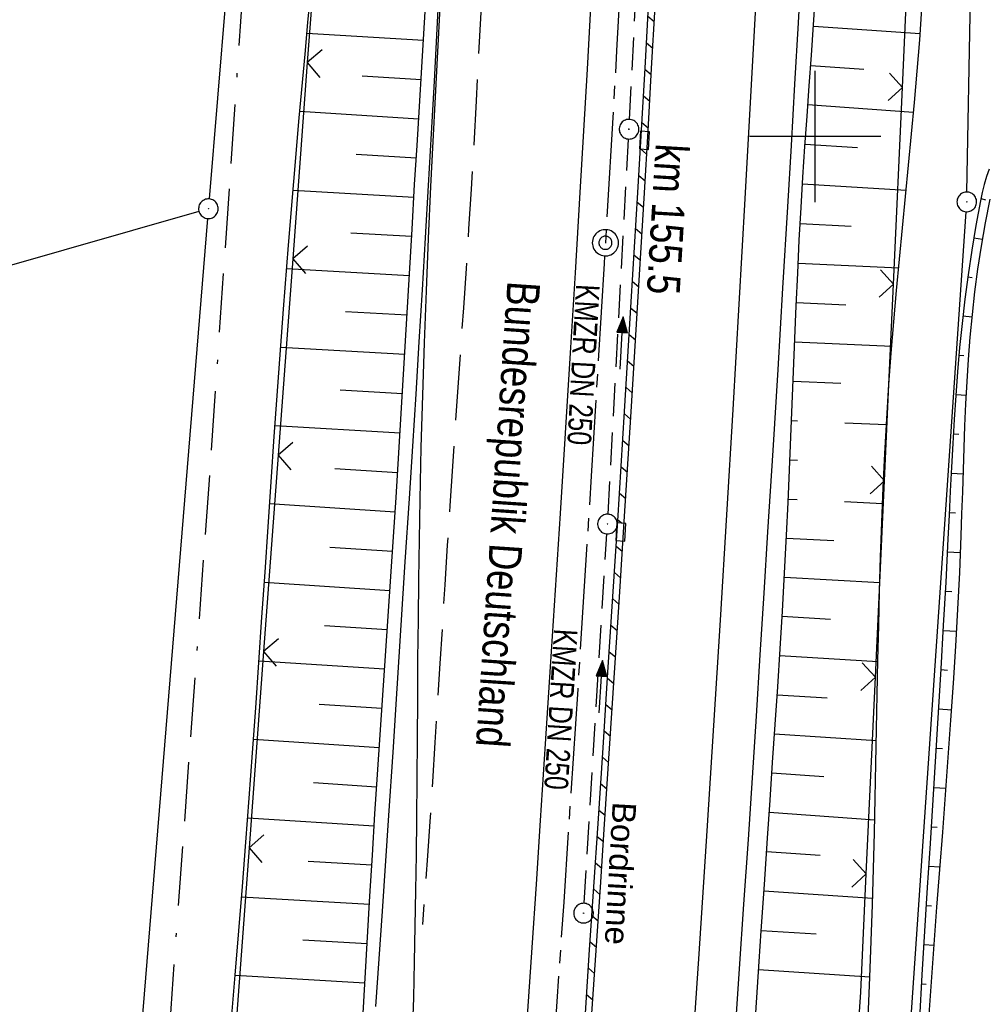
# Model space of a CAD drawing. Extents: x 510526 to 513920, y 467229 to 478797.
# Tile 19 of 256: x 511139 to 511213, y 469934 to 470009. Entities that reach past the tile are written whole.
import ezdxf

# ---------------------------------------------------------------- set-up
doc = ezdxf.new("R2010")
doc.units = 0
doc.header["$LTSCALE"] = 10
doc.header["$MEASUREMENT"] = 0
for name, pattern in [('ACAD_ISO16W100', [73, 15, -6.5, 15, -6.5, 15, -7, 1, -7]), ('ACHSE', [5.5, 4, -0.5, 0.5, -0.5]), ('LT00', [0]), ('LT05', [0.7, 0.5, -0.2]), ('STRICHLINIE2', [0.375, 0.25, -0.125])]:
    doc.linetypes.add(name, pattern=pattern)
doc.layers.get('0').update_dxf_attribs({"linetype": 'LT00'})
for name, color, linetype in [('-AX-020', 250, 'ACHSE'), ('-Halt-Pfeil', 4, 'LT00'), ('-Haltung', 182, 'STRICHLINIE2'), ('-Haltungsbeschriftung', 182, 'LT00'), ('-ST-20-1', 250, 'LT00'), ('-ST-20-5', 250, 'LT00'), ('BAB-KABEL', 220, 'ACAD_ISO16W100'), ('BRD', 255, 'Continuous'), ('DFK_AB_L', 21, 'LT00'), ('DFK_AB_P', 7, 'LT00'), ('DFK_KATASTER', 250, 'LT00'), ('RINNE_TEXT', 11, 'Continuous'), ('V97_AFBR_BAB', 250, 'LT00'), ('V97_BOESCH', 250, 'LT00'), ('V97_BORDRINNE', 182, 'LT00'), ('V97_BOSCHUNG', 250, 'LT00'), ('V97_KA_PRUF', 182, 'LT00'), ('V97_LD_MARK', 250, 'LT00'), ('V97_LG_MARK', 250, 'LT05'), ('V97_RASTER', 250, 'LT00'), ('V97_RINNE', 182, 'LT00'), ('V97_SINKK', 182, 'LT00'), ('V97_ZAUN', 40, 'LT00')]:
    doc.layers.add(name, color=color, linetype=linetype)
doc.styles.add('Arial', font='ARIAL.TTF')
doc.styles.add('Arial Fett', font='txt', dxfattribs={"width": 0.8})
doc.styles.add('Beschrift', font='ARIAL.TTF')
doc.styles.add('Haltungsbeschriftung', font='ARIAL.TTF', dxfattribs={"width": 0.75})

# ---------------------------------------------------------------- blocks, each defined once
blk = doc.blocks.new('SYMB0003')
at = {"color": 0, "linetype": 'ByBlock'}
for p, q in [((-0.015712, 0), (0.010166, 0.012015)), ((0, -0.021257), (-0.015712, 0)), ((0.010166, 0.012015), (0, -0.021257))]:
    blk.add_line(p, q, dxfattribs=at)
for points in [[(-0.031395, 0.499013), (-0.093691, 0.491144), (-0.154509, 0.475528), (-0.21289, 0.452414), (-0.267913, 0.422164), (-0.318712, 0.385257), (-0.364484, 0.342274), (-0.404509, 0.293893), (-0.438154, 0.240877), (-0.464888, 0.184062), (-0.484292, 0.124345), (-0.496058, 0.062667), (-0.5, 0)], [(-0.5, 0), (-0.496058, -0.062667), (-0.484292, -0.124345), (-0.464888, -0.184062), (-0.438154, -0.240877), (-0.404509, -0.293893), (-0.364485, -0.342274), (-0.318712, -0.385257), (-0.267914, -0.422164), (-0.21289, -0.452414), (-0.154509, -0.475529), (-0.093691, -0.491144), (-0.031395, -0.499014), (0.031395, -0.499014)], [(0.5, 0), (0.496057, 0.062667), (0.484292, 0.124345), (0.464888, 0.184062), (0.438153, 0.240877), (0.404509, 0.293893), (0.364484, 0.342274), (0.318712, 0.385257), (0.267913, 0.422164), (0.21289, 0.452414), (0.154509, 0.475528), (0.093691, 0.491144), (0.031395, 0.499013), (-0.031395, 0.499013)], [(0.031395, -0.499014), (0.093691, -0.491144), (0.154509, -0.475529), (0.21289, -0.452414), (0.267914, -0.422164), (0.318712, -0.385257), (0.364485, -0.342274), (0.404509, -0.293893), (0.438154, -0.240877), (0.464889, -0.184062), (0.484292, -0.124345), (0.496058, -0.062667), (0.5, 0)]]:
    blk.add_lwpolyline(points, dxfattribs=at)
blk = doc.blocks.new('SYMB0002')
at = {"color": 0, "linetype": 'ByBlock'}
for points in [[(-0.031395, 0.499013), (-0.093691, 0.491144), (-0.154509, 0.475528), (-0.21289, 0.452414), (-0.267913, 0.422164), (-0.318712, 0.385257), (-0.364484, 0.342274), (-0.404509, 0.293893), (-0.438154, 0.240877), (-0.464888, 0.184062), (-0.484292, 0.124345), (-0.496058, 0.062667), (-0.5, 0)], [(0.5, 0), (0.496057, 0.062667), (0.484292, 0.124345), (0.464888, 0.184062), (0.438153, 0.240877), (0.404509, 0.293893), (0.364484, 0.342274), (0.318712, 0.385257), (0.267913, 0.422164), (0.21289, 0.452414), (0.154509, 0.475528), (0.093691, 0.491144), (0.031395, 0.499013), (-0.031395, 0.499013)], [(-0.5, 0), (-0.496058, -0.062667), (-0.484292, -0.124345), (-0.464888, -0.184062), (-0.438154, -0.240877), (-0.404509, -0.293893), (-0.364485, -0.342274), (-0.318712, -0.385257), (-0.267914, -0.422164), (-0.21289, -0.452414), (-0.154509, -0.475529), (-0.093691, -0.491144), (-0.031395, -0.499014), (0.031395, -0.499014)], [(0.031395, -0.499014), (0.093691, -0.491144), (0.154509, -0.475529), (0.21289, -0.452414), (0.267914, -0.422164), (0.318712, -0.385257), (0.364485, -0.342274), (0.404509, -0.293893), (0.438154, -0.240877), (0.464889, -0.184062), (0.484292, -0.124345), (0.496058, -0.062667), (0.5, 0)]]:
    blk.add_lwpolyline(points, dxfattribs=at)
blk = doc.blocks.new('SYMB0652')
at = {"color": 0, "linetype": 'ByBlock'}
blk.add_lwpolyline([(-0.15, -0.075), (0.15, -0.075), (0.15, 0.075), (-0.15, 0.075), (-0.15, -0.075)], dxfattribs=at)
blk = doc.blocks.new('SYMB0024')
at = {"color": 0, "linetype": 'ByBlock'}
for p, q in [((-0.5, 0.5), (0, 0)), ((0, 0), (0.5, 0.5))]:
    blk.add_line(p, q, dxfattribs=at)
blk = doc.blocks.new('SYMB0070')
at = {"color": 0, "linetype": 'ByBlock'}
for p, q in [((-0.5, 0), (0.2, 0)), ((0.5, 0), (0.2, 0.1)), ((0.2, 0.1), (0.2, 0)), ((0.468, 0), (0.21, 0.086)), ((0.21, 0.086), (0.21, -0.086)), ((0.21, -0.086), (0.468, 0)), ((0.22, -0.072), (0.437, 0)), ((0.23, -0.058), (0.405, 0)), ((0.24, -0.045), (0.374, 0)), ((0.342, 0), (0.25, 0.031)), ((0.25, 0.031), (0.25, -0.031)), ((0.25, -0.031), (0.342, 0)), ((0.26, -0.017), (0.31, 0)), ((0.27, -0.003), (0.279, 0))]:
    blk.add_line(p, q, dxfattribs=at)
for points in [[(0.2, 0), (0.2, -0.1), (0.5, 0)], [(0.437, 0), (0.22, 0.072), (0.22, -0.072)], [(0.405, 0), (0.23, 0.058), (0.23, -0.058)], [(0.374, 0), (0.24, 0.045), (0.24, -0.045)], [(0.31, 0), (0.26, 0.017), (0.26, -0.017)], [(0.279, 0), (0.27, 0.003), (0.27, -0.003)]]:
    blk.add_lwpolyline(points, dxfattribs=at)

msp = doc.modelspace()

# ---------------------------------------------------------------- hatches: boundary and pattern name
at = {"layer": 'V97_BORDRINNE'}
h = msp.add_hatch(dxfattribs=at)
h.set_pattern_fill('ANSI31', color=256, scale=13, angle=275, style=0)
h.paths.add_polyline_path([(511190.052, 470055.716), (511190.292, 470061.02), (511189.793, 470061.043), (511189.552, 470055.739), (511189.274, 470049.678), (511188.993, 470043.618), (511188.767, 470038.774), (511188.538, 470033.93), (511188.452, 470032.132), (511188.951, 470032.107), (511189.038, 470033.906), (511189.266, 470038.751), (511189.493, 470043.595), (511189.773, 470049.655)])
h.paths.add_polyline_path([(511188.318, 470019.375), (511188.565, 470024.219), (511188.805, 470029.063), (511188.886, 470030.758), (511188.387, 470030.784), (511188.305, 470029.087), (511188.066, 470024.244), (511187.819, 470019.401), (511187.569, 470014.667), (511187.31, 470009.933), (511187.045, 470005.2), (511186.769, 470000.397), (511187.268, 470000.367), (511187.272, 470000.438), (511187.544, 470005.171), (511187.81, 470009.905), (511188.068, 470014.64)])
h = msp.add_hatch(dxfattribs=at)
h.set_pattern_fill('ANSI31', color=256, scale=13, angle=275, style=0)
h.paths.add_polyline_path([(511186.995, 469995.705), (511187.189, 469999.02), (511186.69, 469999.049), (511186.496, 469995.734), (511185.997, 469987.386), (511185.486, 469979.039), (511184.962, 469970.693), (511184.952, 469970.542), (511185.451, 469970.509), (511185.461, 469970.661), (511185.985, 469979.008), (511186.496, 469987.356)])
h.paths.add_polyline_path([(511184.719, 469959.126), (511185.092, 469964.894), (511185.365, 469969.162), (511184.866, 469969.194), (511184.594, 469964.926), (511184.22, 469959.159), (511183.844, 469953.392), (511183.464, 469947.626), (511183.146, 469942.814), (511182.825, 469938.001), (511182.501, 469933.189), (511182.172, 469928.377), (511182.065, 469926.85), (511182.564, 469926.815), (511182.671, 469928.343), (511182.999, 469933.155), (511183.324, 469937.968), (511183.645, 469942.78), (511183.963, 469947.593), (511184.342, 469953.36)])

# ---------------------------------------------------------------- linework, layer by layer
at = {"layer": '-AX-020', "ltscale": 0.2, "flags": 128}
msp.add_lwpolyline([(513881.716, 478796.972), (513877.87, 478787.354), (513870.367, 478768.801), (513862.788, 478750.278), (513855.137, 478731.786), (513847.411, 478713.324), (513839.611, 478694.893), (513831.738, 478676.494), (513823.791, 478658.127), (513815.771, 478639.791), (513807.678, 478621.487), (513799.512, 478603.216), (513791.272, 478584.978), (513782.96, 478566.773), (513774.576, 478548.601), (513766.118, 478530.463), (513757.588, 478512.359), (513748.986, 478494.289), (513740.312, 478476.254), (513731.565, 478458.253), (513722.747, 478440.287), (513713.857, 478422.357), (513704.896, 478404.463), (513695.863, 478386.605), (513686.758, 478368.782), (513677.583, 478350.997), (513668.336, 478333.248), (513659.019, 478315.536), (513649.63, 478297.862), (513640.172, 478280.225), (513630.643, 478262.626), (513621.043, 478245.066), (513611.374, 478227.544), (513601.634, 478210.061), (513591.825, 478192.617), (513586.745, 478183.647), (513576.83, 478166.262), (513566.848, 478148.917), (513556.8, 478131.609), (513546.688, 478114.338), (513536.514, 478097.104), (513526.28, 478079.906), (513515.988, 478062.743), (513505.638, 478045.613), (513495.234, 478028.517), (513484.778, 478011.453), (513474.27, 477994.421), (513463.712, 477977.419), (513453.108, 477960.447), (513442.457, 477943.503), (513431.762, 477926.587), (513421.026, 477909.698), (513410.248, 477892.835), (513399.432, 477875.997), (513388.579, 477859.182), (513377.691, 477842.39), (513366.769, 477825.62), (513355.815, 477808.871), (513344.831, 477792.142), (513333.819, 477775.431), (513322.78, 477758.738), (513311.715, 477742.062), (513300.628, 477725.401), (513289.519, 477708.754), (513278.389, 477692.121), (513267.242, 477675.5), (513256.078, 477658.891), (513244.899, 477642.291), (513233.706, 477625.7), (513222.502, 477609.117), (513211.288, 477592.542), (513200.066, 477575.971), (513188.837, 477559.405), (513177.603, 477542.843), (513166.366, 477526.282), (513154.797, 477509.239), (513142.496, 477491.114), (513130.197, 477472.988), (513117.902, 477454.859), (513105.613, 477436.726), (513093.333, 477418.587), (513081.064, 477400.44), (513068.808, 477382.285), (513056.567, 477364.119), (513044.344, 477345.942), (513032.141, 477327.752), (513019.958, 477309.547), (513007.8, 477291.325), (512995.668, 477273.087), (512983.565, 477254.83), (512971.492, 477236.552), (512959.452, 477218.253), (512947.447, 477199.931), (512935.479, 477181.584), (512923.551, 477163.212), (512911.665, 477144.812), (512899.822, 477126.385), (512888.026, 477107.927), (512876.279, 477089.439), (512864.582, 477070.918), (512852.939, 477052.364), (512841.352, 477033.775), (512829.822, 477015.15), (512818.352, 476996.488), (512806.945, 476977.787), (512795.603, 476959.048), (512789.644, 476949.141), (512778.405, 476930.339), (512767.236, 476911.496), (512756.135, 476892.613), (512745.103, 476873.688), (512734.14, 476854.724), (512723.246, 476835.72), (512712.422, 476816.676), (512701.668, 476797.593), (512690.983, 476778.471), (512680.369, 476759.309), (512669.824, 476740.11), (512659.35, 476720.871), (512648.946, 476701.595), (512638.612, 476682.281), (512628.349, 476662.929), (512618.157, 476643.54), (512608.036, 476624.113), (512597.985, 476604.65), (512588.006, 476585.15), (512578.098, 476565.614), (512568.261, 476546.042), (512558.497, 476526.434), (512548.803, 476506.791), (512539.182, 476487.112), (512529.632, 476467.399), (512520.155, 476447.65), (512510.749, 476427.867), (512501.416, 476408.05), (512492.156, 476388.199), (512482.968, 476368.314), (512473.852, 476348.396), (512464.81, 476328.445), (512455.84, 476308.46), (512446.944, 476288.443), (512438.12, 476268.394), (512429.37, 476248.313), (512420.694, 476228.2), (512412.09, 476208.055), (512403.561, 476187.879), (512395.105, 476167.672), (512386.723, 476147.434), (512378.415, 476127.166), (512370.181, 476106.867), (512362.021, 476086.539), (512353.936, 476066.181), (512345.925, 476045.794), (512337.988, 476025.377), (512330.127, 476004.932), (512322.339, 475984.458), (512314.627, 475963.955), (512306.989, 475943.425), (512299.427, 475922.867), (512291.94, 475902.281), (512284.528, 475881.669), (512277.191, 475861.029), (512269.93, 475840.362), (512262.744, 475819.67), (512255.634, 475798.951), (512248.599, 475778.206), (512241.641, 475757.436), (512234.758, 475736.641), (512227.951, 475715.82), (512221.221, 475694.975), (512214.566, 475674.105), (512207.988, 475653.211), (512201.487, 475632.294), (512200.128, 475627.887), (512194.281, 475608.791), (512188.5, 475589.674), (512182.785, 475570.538), (512177.137, 475551.381), (512171.56, 475532.204), (512166.053, 475513.007), (512160.618, 475493.788), (512155.257, 475474.55), (512149.971, 475455.29), (512148.09, 475448.361), (512142.908, 475429.074), (512137.804, 475409.765), (512132.778, 475390.436), (512127.829, 475371.088), (512122.957, 475351.719), (512118.163, 475332.332), (512113.447, 475312.925), (512108.808, 475293.499), (512104.247, 475274.055), (512099.765, 475254.593), (512095.36, 475235.113), (512091.033, 475215.616), (512086.785, 475196.101), (512082.614, 475176.57), (512078.522, 475157.022), (512074.508, 475137.458), (512070.573, 475117.878), (512066.716, 475098.282), (512063.238, 475080.246), (512059.532, 475060.621), (512055.901, 475040.983), (512052.344, 475021.33), (512048.857, 475001.665), (512045.438, 474981.988), (512042.084, 474962.3), (512038.794, 474942.602), (512035.562, 474922.893), (512032.388, 474903.175), (512029.269, 474883.449), (512026.201, 474863.714), (512023.183, 474843.972), (512020.21, 474824.222), (512017.282, 474804.467), (512014.394, 474784.705), (512011.544, 474764.937), (512008.73, 474745.165), (512005.949, 474725.388), (512003.198, 474705.607), (512000.474, 474685.821), (511997.775, 474666.033), (511995.098, 474646.242), (511992.439, 474626.448), (511989.798, 474606.651), (511987.169, 474586.854), (511984.552, 474567.054), (511981.943, 474547.253), (511979.34, 474527.452), (511976.744, 474507.689), (511975.127, 474495.377), (511973.477, 474482.815), (511971.825, 474470.254), (511970.169, 474457.693), (511968.506, 474445.133), (511966.835, 474432.574), (511965.154, 474420.016), (511963.46, 474407.46), (511961.752, 474394.906), (511960.027, 474382.355), (511958.283, 474369.806), (511956.518, 474357.259), (511954.73, 474344.717), (511952.918, 474332.177), (511951.078, 474319.642), (511949.209, 474307.111), (511947.309, 474294.584), (511945.376, 474282.063), (511943.407, 474269.547), (511941.4, 474257.038), (511939.355, 474244.534), (511937.267, 474232.038), (511935.137, 474219.549), (511932.96, 474207.067), (511930.736, 474194.594), (511928.462, 474182.131), (511926.136, 474169.676), (511923.757, 474157.232), (511921.321, 474144.799), (511918.829, 474132.377), (511916.276, 474119.967), (511913.661, 474107.57), (511910.982, 474095.187), (511908.238, 474082.818), (511905.425, 474070.464), (511902.544, 474058.127), (511899.59, 474045.806), (511896.562, 474033.504), (511893.47, 474021.261), (511890.29, 474008.997), (511887.033, 473996.753), (511883.699, 473984.53), (511880.287, 473972.328), (511876.798, 473960.148), (511873.233, 473947.991), (511869.591, 473935.856), (511865.873, 473923.745), (511862.077, 473911.656), (511858.206, 473899.593), (511854.259, 473887.554), (511850.236, 473875.54), (511846.136, 473863.552), (511841.962, 473851.59), (511837.711, 473839.654), (511833.386, 473827.746), (511828.985, 473815.865), (511824.51, 473804.012), (511819.96, 473792.188), (511815.335, 473780.392), (511810.636, 473768.626), (511805.863, 473756.89), (511801.015, 473745.185), (511796.094, 473733.51), (511791.099, 473721.866), (511786.031, 473710.255), (511780.889, 473698.675), (511775.675, 473687.128), (511770.388, 473675.615), (511765.028, 473664.135), (511759.596, 473652.689), (511754.091, 473641.278), (511748.515, 473629.901), (511742.867, 473618.56), (511737.147, 473607.255), (511731.356, 473595.986), (511725.494, 473584.754), (511719.562, 473573.559), (511713.558, 473562.402), (511707.485, 473551.283), (511701.341, 473540.203), (511695.128, 473529.162), (511688.845, 473518.159), (511682.492, 473507.198), (511676.07, 473496.276), (511669.58, 473485.395), (511663.021, 473474.555), (511656.394, 473463.757), (511649.699, 473453.001), (511642.935, 473442.288), (511636.105, 473431.617), (511629.207, 473420.99), (511622.242, 473410.406), (511615.211, 473399.867), (511608.113, 473389.372), (511600.949, 473378.922), (511593.719, 473368.518), (511586.423, 473358.16), (511579.062, 473347.848), (511571.637, 473337.582), (511564.147, 473327.364), (511556.592, 473317.193), (511548.973, 473307.07), (511541.291, 473296.996), (511533.545, 473286.969), (511525.735, 473276.993), (511517.863, 473267.066), (511509.929, 473257.188), (511501.932, 473247.361), (511493.873, 473237.584), (511485.753, 473227.859), (511477.572, 473218.186), (511475.548, 473215.811), (511467.291, 473206.202), (511458.976, 473196.642), (511450.605, 473187.132), (511442.182, 473177.667), (511433.709, 473168.249), (511425.188, 473158.872), (511416.622, 473149.537), (511408.014, 473140.241), (511399.365, 473130.982), (511390.679, 473121.758), (511381.958, 473112.568), (511373.205, 473103.409), (511364.421, 473094.278), (511355.61, 473085.175), (511346.772, 473076.096), (511337.912, 473067.039), (511329.031, 473058.003), (511320.132, 473048.986), (511311.216, 473039.984), (511302.286, 473030.997), (511293.345, 473022.02), (511284.394, 473013.053), (511275.436, 473004.094), (511266.473, 472995.139), (511255.909, 472984.591), (511236.789, 472965.502), (511230.177, 472958.9), (511223.567, 472952.294), (511216.964, 472945.683), (511210.368, 472939.063), (511203.785, 472932.433), (511197.215, 472925.788), (511190.663, 472919.125), (511184.131, 472912.443), (511177.622, 472905.739), (511171.139, 472899.01), (511164.685, 472892.252), (511158.263, 472885.464), (511151.877, 472878.643), (511145.529, 472871.786), (511139.222, 472864.891), (511132.96, 472857.955), (511126.746, 472850.976), (511120.583, 472843.952), (511114.476, 472836.881), (511109.32, 472830.82), (511103.322, 472823.655), (511097.386, 472816.438), (511091.511, 472809.171), (511085.699, 472801.854), (511079.95, 472794.488), (511074.265, 472787.072), (511068.642, 472779.609), (511063.084, 472772.097), (511057.591, 472764.538), (511052.162, 472756.933), (511046.799, 472749.281), (511041.501, 472741.584), (511036.27, 472733.841), (511031.105, 472726.054), (511026.007, 472718.223), (511020.976, 472710.349), (511016.012, 472702.431), (511011.117, 472694.472), (511006.29, 472686.471), (511001.532, 472678.429), (510996.842, 472670.347), (510992.223, 472662.225), (510987.672, 472654.063), (510983.192, 472645.863), (510978.782, 472637.625), (510974.443, 472629.349), (510970.175, 472621.036), (510965.978, 472612.687), (510961.853, 472604.303), (510957.799, 472595.883), (510953.818, 472587.43), (510949.91, 472578.942), (510946.074, 472570.422), (510942.311, 472561.868), (510938.622, 472553.283), (510935.007, 472544.666), (510931.465, 472536.02), (510927.997, 472527.343), (510924.604, 472518.636), (510921.286, 472509.901), (510918.042, 472501.138), (510914.874, 472492.347), (510911.781, 472483.529), (510908.763, 472474.686), (510905.821, 472465.817), (510902.956, 472456.923), (510900.166, 472448.004), (510897.454, 472439.062), (510894.817, 472430.098), (510892.258, 472421.111), (510889.776, 472412.102), (510887.37, 472403.073), (510885.043, 472394.023), (510882.792, 472384.954), (510880.62, 472375.866), (510878.525, 472366.759), (510876.509, 472357.635), (510874.57, 472348.494), (510872.71, 472339.337), (510870.929, 472330.164), (510869.226, 472320.976), (510867.602, 472311.774), (510866.056, 472302.558), (510864.59, 472293.33), (510863.202, 472284.089), (510861.894, 472274.837), (510860.665, 472265.574), (510859.516, 472256.301), (510858.445, 472247.018), (510857.455, 472237.726), (510856.544, 472228.427), (510855.712, 472219.119), (510854.96, 472209.806), (510854.288, 472200.485), (510853.696, 472191.159), (510853.184, 472181.829), (510852.752, 472172.495), (510852.399, 472163.157), (510852.127, 472153.817), (510851.934, 472144.475), (510851.822, 472135.131), (510851.789, 472125.787), (510851.836, 472116.443), (510851.964, 472107.1), (510852.009, 472104.711), (510852.237, 472095.37), (510852.543, 472086.03), (510852.927, 472076.694), (510853.387, 472067.361), (510853.922, 472058.032), (510854.53, 472048.707), (510855.21, 472039.388), (510855.961, 472030.074), (510856.782, 472020.766), (510857.671, 472011.464), (510858.627, 472002.169), (510859.649, 471992.88), (510860.734, 471983.599), (510861.883, 471974.326), (510863.094, 471965.06), (510864.364, 471955.802), (510865.694, 471946.554), (510867.082, 471937.313), (510868.525, 471928.081), (510870.024, 471918.857), (510871.577, 471909.643), (510873.182, 471900.438), (510874.839, 471891.241), (510876.545, 471882.054), (510878.3, 471872.876), (510880.102, 471863.708), (510881.95, 471854.548), (510883.842, 471845.397), (510885.778, 471836.255), (510887.756, 471827.123), (510889.775, 471817.999), (510891.834, 471808.885), (510893.93, 471799.779), (510896.064, 471790.681), (510898.233, 471781.592), (510900.437, 471772.511), (510902.673, 471763.439), (510904.942, 471754.374), (510907.241, 471745.317), (510909.57, 471736.267), (510911.926, 471727.225), (510914.31, 471718.19), (510916.719, 471709.161), (510919.152, 471700.139), (510921.608, 471691.124), (510924.087, 471682.114), (510926.585, 471673.11), (510929.104, 471664.112), (510931.64, 471655.118), (510934.193, 471646.129), (510936.762, 471637.145), (510939.345, 471628.165), (510941.941, 471619.188), (510944.55, 471610.216), (510947.169, 471601.246), (510949.797, 471592.279), (510952.434, 471583.314), (510955.078, 471574.352), (510957.727, 471565.391), (510960.382, 471556.431), (510963.039, 471547.473), (510967.703, 471531.767), (510970.248, 471523.199), (510975.26, 471506.323), (510980.27, 471489.445), (510985.273, 471472.566), (510990.267, 471455.684), (510995.248, 471438.798), (511000.214, 471421.908), (511005.162, 471405.012), (511010.087, 471388.11), (511014.988, 471371.201), (511019.861, 471354.283), (511024.703, 471337.357), (511029.511, 471320.421), (511034.281, 471303.475), (511039.011, 471286.517), (511043.698, 471269.547), (511048.338, 471252.564), (511052.928, 471235.568), (511057.465, 471218.557), (511061.945, 471201.532), (511066.367, 471184.491), (511070.726, 471167.434), (511075.019, 471150.36), (511079.243, 471133.269), (511083.395, 471116.16), (511086.572, 471102.843), (511090.589, 471085.702), (511094.527, 471068.543), (511098.388, 471051.366), (511102.17, 471034.172), (511105.875, 471016.961), (511109.501, 470999.734), (511113.048, 470982.489), (511116.518, 470965.23), (511119.908, 470947.954), (511123.221, 470930.663), (511126.454, 470913.357), (511129.609, 470896.037), (511132.686, 470878.703), (511135.683, 470861.354), (511138.602, 470843.993), (511141.441, 470826.619), (511144.202, 470809.231), (511146.884, 470791.831), (511149.487, 470774.42), (511152.01, 470756.996), (511154.454, 470739.562), (511156.819, 470722.116), (511159.105, 470704.66), (511161.311, 470687.193), (511163.438, 470669.717), (511165.485, 470652.232), (511165.638, 470650.897), (511167.873, 470631.022), (511170.027, 470611.138), (511172.103, 470591.246), (511174.098, 470571.346), (511176.014, 470551.438), (511177.851, 470531.523), (511179.526, 470512.546), (511180.884, 470496.345), (511182.163, 470480.137), (511183.363, 470463.922), (511184.482, 470447.702), (511185.522, 470431.478), (511186.482, 470415.247), (511187.362, 470399.013), (511188.162, 470382.774), (511188.882, 470366.532), (511189.522, 470350.286), (511190.082, 470334.037), (511190.563, 470317.786), (511190.963, 470301.532), (511191.284, 470285.277), (511191.524, 470269.02), (511191.684, 470252.763), (511191.765, 470236.505), (511191.765, 470220.247), (511191.686, 470203.988), (511191.526, 470187.731), (511191.287, 470171.474), (511191.243, 470169.007), (511190.912, 470152.752), (511190.504, 470136.499), (511190.023, 470120.247), (511189.472, 470103.998), (511188.854, 470087.752), (511188.173, 470071.508), (511187.432, 470055.266), (511186.634, 470039.027), (511185.783, 470022.791), (511184.882, 470006.558), (511183.935, 469990.327), (511182.944, 469974.099), (511181.913, 469957.873), (511180.846, 469941.65), (511179.745, 469925.429), (511178.614, 469909.21), (511177.457, 469892.993), (511176.276, 469876.777), (511175.075, 469860.563), (511173.858, 469844.35), (511172.627, 469828.139), (511171.386, 469811.927), (511170.138, 469795.717), (511168.847, 469778.991), (511030.959, 467993.348), (511029.419, 467973.407), (511027.883, 467953.466), (511026.353, 467933.525), (511024.832, 467913.582), (511023.323, 467893.64), (511021.828, 467873.695), (511020.353, 467853.75), (511018.898, 467833.804), (511017.467, 467813.855), (511016.063, 467793.903), (511014.69, 467773.951), (511013.35, 467753.995), (511012.046, 467734.038), (511010.782, 467714.078), (511009.56, 467694.116), (511008.383, 467674.151), (511007.254, 467654.183), (511006.177, 467634.211), (511005.154, 467614.237), (511004.188, 467594.261), (511003.284, 467574.281), (511002.442, 467554.299), (511001.667, 467534.314), (511000.962, 467514.327), (511000.329, 467494.336), (510999.772, 467474.345), (510999.556, 467465.709), (510999.112, 467445.714), (510998.747, 467425.717), (510998.463, 467405.719), (510998.259, 467385.719), (510998.135, 467365.72), (510998.091, 467345.72), (510998.127, 467325.72), (510998.243, 467305.721), (510998.439, 467285.721), (510998.715, 467265.723), (510999.071, 467245.726), (510999.432, 467229.156)], dxfattribs=at)
at = {"layer": '-Haltung'}
for p, q in [((511185.864, 470001.3), (511187.423, 470031.505)), ((511184.225, 469971.203), (511185.784, 469999.802)), ((511182.41, 469941.551), (511184.138, 469969.705))]:
    msp.add_line(p, q, dxfattribs=at)
at = {"layer": 'BAB-KABEL', "ltscale": 0.03, "flags": 128}
msp.add_lwpolyline([(513339.839, 477816.319), (513312.266, 477774.649), (513284.672, 477732.996), (513252.5, 477694.412), (513223.881, 477653.496), (513195.795, 477612.121), (513167.629, 477570.875), (513139.88, 477529.298), (513111.793, 477487.916), (513083.807, 477446.454), (513055.844, 477404.978), (513022.492, 477355.034), (513000.515, 477321.52), (512973.122, 477279.62), (512945.422, 477237.871), (512917.575, 477196.217), (512879.155, 477137.499), (512858.339, 477103.216), (512837.389, 477068.954), (512811.451, 477026.06), (512784.195, 476983.896), (512756.652, 476941.559), (512731.123, 476898.632), (512706.393, 476854.964), (512681.949, 476811.101), (512658.869, 476770.394), (512633.742, 476723.052), (512609.823, 476678.973), (512586.03, 476634.72), (512574.463, 476609.04), (512565.77, 476584.237), (512545.206, 476542.916), (512523.454, 476497.739), (512501.769, 476452.474), (512480.246, 476407.171), (512458.846, 476361.789), (512438.563, 476315.939), (512418.177, 476270.118), (512378.72, 476177.833), (512359.892, 476131.364), (512341.348, 476084.783), (512322.575, 476038.314), (512304.817, 475991.341), (512287.677, 475944.24), (512270.282, 475897.168), (512254.121, 475849.696), (512237.768, 475802.276), (512221.53, 475754.824), (512205.859, 475707.192), (512190.782, 475659.377), (512175.78, 475611.52), (512161.516, 475563.423), (512145.692, 475515.804), (512137.725, 475496.074), (512130.625, 475467.918), (512119.035, 475418.91), (512105.583, 475370.555), (512100.73, 475351.099), (512084.182, 475320.513), (512082.618, 475318.668), (512071.987, 475296.243), (512062.064, 475264.372), (512059.316, 475232.902), (512061.872, 475193.176), (512054.818, 475143.1), (512045.689, 475099.989), (512036.29, 475050.898), (512027.273, 475001.725), (512018.223, 474952.549), (512008.899, 474903.418), (512000.14, 474854.229), (511992.355, 474804.855), (511985.273, 474755.369), (511977.385, 474700.851), (511969.41, 474646.425), (511966.53, 474615.204), (511972.795, 474604.79), (511970.049, 474596.165), (511959.565, 474586.374), (511941.907, 474517.478), (511936.852, 474477.772), (511926.657, 474399.733), (511919.973, 474355.376), (511910.09, 474296.615), (511899.454, 474238.126), (511883.784, 474152.683), (511870.289, 474094.001), (511857.131, 474053.876), (511852.776, 474012.454), (511853.171, 473966.862), (511852.492, 473957.146), (511851.311, 473949.656), (511841.692, 473942.065), (511825.821, 473895.229), (511826.651, 473894.117), (511810.899, 473851.945), (511793.573, 473805.027), (511775.285, 473758.358), (511755.124, 473712.475), (511734.052, 473667.008), (511712.225, 473621.972), (511689.498, 473577.273), (511665.157, 473533.497), (511639.854, 473490.241), (511612.908, 473448.14), (511601.588, 473431.806), (511558.048, 473366.072), (511514.894, 473306.01), (511484.056, 473267.454), (511450.631, 473224.7), (511393.065, 473164.53), (511363.017, 473132.866), (511308.517, 473076.446), (511275.572, 473040.359), (511243.006, 473009.331), (511235.22, 472986.054), (511231.03, 472981.056), (511075.99, 472813.106), (511070.243, 472807.304), (511057.801, 472797.513), (511038.028, 472769.96), (511010.695, 472730.526), (510983.876, 472687.185), (510959.577, 472643.761), (510934.3, 472604.326), (510904.804, 472574.327), (510913.914, 472558.288), (510911.702, 472550.665), (510911.228, 472549.239), (510895.971, 472514.712), (510882.655, 472477.924), (510872.403, 472460.753), (510857.497, 472432.352), (510836.101, 472381.12), (510836.281, 472368.894), (510832.944, 472355.972), (510830.181, 472332.026), (510848.219, 472325.537), (510838.512, 472271.416), (510831.965, 472215.431), (510830.702, 472169.392), (510828.833, 472118.665), (510829.075, 472067.625), (510833.949, 472011.739), (510842.444, 471951.437), (510849.978, 471906.34), (510856.18, 471866.272), (510867.229, 471812.821), (510879.853, 471762.875), (510891.506, 471713.806), (510903.789, 471665.07), (510916.063, 471616.285), (510929.638, 471568.076), (510950.958, 471501.368), (510971.606, 471429.824), (510974.35, 471422.765), (510989.551, 471366.875), (511004.499, 471314.199), (511016.364, 471270.838), (511026.276, 471232.419), (511039.24, 471184.146), (511056.597, 471116.881), (511065.905, 471078.265), (511077.604, 471030.011), (511089.225, 470981.622), (511098.911, 470932.895), (511107.165, 470884.025), (511116.152, 470835.042), (511125.079, 470786.059), (511133.148, 470736.973), (511137.299, 470706.315), (511129.89, 470689.715), (511129.543, 470684.612), (511132.443, 470671.581), (511143.113, 470670.948), (511145.784, 470638.261), (511151.08, 470588.888), (511155.977, 470539.416), (511159.512, 470489.779), (511162.627, 470440.141), (511165.944, 470390.621), (511167.842, 470340.945), (511167.805, 470291.237), (511167.773, 470272.425), (511169.192, 470243.962), (511168.974, 470223.344), (511163.734, 470203.872), (511151.457, 470170.118), (511152.401, 470145.764), (511161.627, 470107.325), (511162.261, 470078.654), (511157.084, 470021.39), (511153.973, 469975.779), (511150.229, 469924.108), (511146.614, 469878.373), (511141.044, 469826.728), (511133.852, 469745.039), (511131.815, 469700.017), (511128.932, 469655.166), (511125.194, 469595.287), (511130.663, 469554.69), (511130.405, 469544.669), (511121.691, 469477.401)], dxfattribs=at)
at = {"layer": 'DFK_AB_L'}
for p, q in [((511161.638, 470089.292), (511153.842, 469995.237)), ((511211.574, 469995.76), (511212.277, 470035.12)), ((511153.719, 469993.743), (511147.102, 469913.008)), ((511205.511, 469906.388), (511211.509, 469994.262))]:
    msp.add_line(p, q, dxfattribs=at)
at = {"layer": 'DFK_KATASTER'}
msp.add_line((511153.059, 469994.284), (510942.891, 469934.196), dxfattribs=at)
at = {"layer": 'V97_AFBR_BAB', "flags": 128}
msp.add_lwpolyline([(511184.878, 470402.041), (511185.001, 470399.607), (511185.193, 470395.666), (511185.382, 470391.724), (511185.567, 470387.782), (511185.75, 470383.84), (511185.943, 470379.69), (511186.135, 470375.54), (511186.324, 470371.39), (511186.509, 470367.239), (511186.688, 470363.089), (511186.86, 470358.938), (511187.04, 470354.361), (511187.212, 470349.783), (511187.375, 470345.205), (511187.533, 470340.627), (511187.686, 470336.048), (511187.855, 470330.86), (511188.019, 470325.671), (511188.176, 470320.483), (511188.326, 470315.294), (511188.468, 470310.105), (511188.67, 470302.02), (511188.85, 470293.934), (511189.009, 470285.848), (511189.145, 470277.975), (511189.261, 470270.101), (511189.358, 470262.227), (511189.466, 470250.421), (511189.529, 470238.615), (511189.548, 470226.28), (511189.519, 470213.945), (511189.475, 470205.948), (511189.409, 470197.951), (511189.322, 470189.954), (511189.24, 470183.82), (511189.143, 470177.686), (511189.031, 470171.552), (511188.902, 470165.419), (511188.811, 470161.485), (511188.714, 470157.551), (511188.612, 470153.617), (511188.508, 470149.683), (511188.401, 470145.75), (511188.294, 470141.816), (511188.181, 470137.628), (511188.066, 470133.44), (511187.949, 470129.251), (511187.828, 470125.063), (511187.7, 470120.876), (511187.564, 470116.688), (511187.421, 470112.546), (511187.27, 470108.405), (511187.114, 470104.264), (511186.955, 470100.122), (511186.795, 470095.981), (511186.637, 470091.84), (511186.488, 470087.861), (511186.34, 470083.881), (511186.192, 470079.902), (511186.041, 470075.922), (511185.886, 470071.943), (511185.725, 470067.964), (511185.555, 470063.95), (511185.377, 470059.937), (511185.194, 470055.923), (511185.008, 470051.91), (511184.818, 470047.897), (511184.627, 470043.884), (511184.431, 470039.776), (511184.235, 470035.669), (511184.036, 470031.561), (511183.833, 470027.454), (511183.626, 470023.347), (511183.412, 470019.24), (511183.159, 470014.535), (511182.897, 470009.831), (511182.628, 470005.126), (511182.354, 470000.423), (511182.076, 469995.719), (511181.71, 469989.607), (511181.339, 469983.496), (511180.962, 469977.385), (511180.579, 469971.274), (511180.205, 469965.42), (511179.827, 469959.566), (511179.444, 469953.712), (511179.059, 469947.859), (511178.739, 469943.02), (511178.418, 469938.182), (511178.093, 469933.343), (511177.764, 469928.505), (511177.43, 469923.667), (511177.079, 469918.682), (511176.723, 469913.697), (511176.361, 469908.713), (511175.996, 469903.729), (511175.629, 469898.745), (511175.018, 469890.493), (511174.403, 469882.242), (511173.787, 469873.99), (511173.333, 469867.92), (511172.878, 469861.85), (511172.419, 469855.78), (511171.957, 469849.71), (511171.586, 469844.88), (511171.213, 469840.05), (511170.839, 469835.219), (511170.466, 469830.389), (511170.094, 469825.559), (511169.734, 469820.848), (511169.376, 469816.136), (511169.018, 469811.424), (511168.66, 469806.713), (511168.3, 469802.001), (511167.922, 469797.08), (511167.542, 469792.16), (511167.161, 469787.24), (511166.779, 469782.319), (511166.398, 469777.399), (511165.91, 469771.07), (511165.422, 469764.741), (511164.934, 469758.413), (511164.444, 469752.084), (511163.97, 469745.998), (511163.492, 469739.912), (511163.013, 469733.827), (511162.532, 469727.741), (511162.146, 469722.86), (511161.76, 469717.98), (511161.375, 469713.099), (511160.993, 469708.218), (511160.614, 469703.337), (511160.249, 469698.597), (511159.887, 469693.858), (511159.525, 469689.118), (511159.163, 469684.379), (511158.798, 469679.639), (511158.468, 469675.386), (511158.135, 469671.134), (511157.801, 469666.881), (511157.468, 469662.628), (511157.136, 469658.376), (511156.806, 469654.123), (511156.43, 469649.229), (511156.058, 469644.334), (511155.687, 469639.439), (511155.315, 469634.545), (511154.942, 469629.65), (511154.562, 469624.712), (511154.18, 469619.774), (511153.796, 469614.836), (511153.411, 469609.899), (511153.026, 469604.961), (511152.408, 469597.004), (511151.792, 469589.047), (511151.177, 469581.089), (511150.538, 469572.812), (511149.899, 469564.536), (511149.263, 469556.259), (511148.782, 469549.977), (511148.301, 469543.694), (511147.82, 469537.412), (511147.338, 469531.13), (511146.821, 469524.425), (511146.303, 469517.721), (511145.784, 469511.017), (511145.267, 469504.312), (511144.802, 469498.257), (511144.338, 469492.202), (511143.873, 469486.148), (511143.407, 469480.093), (511143.187, 469477.273)], dxfattribs=at)
at = {"layer": 'V97_AFBR_BAB'}
for points in [[(511193.901, 469931.613), (511194.245, 469936.551), (511194.585, 469941.489), (511194.918, 469946.427), (511195.227, 469951.115), (511195.529, 469955.803), (511195.827, 469960.491), (511196.121, 469965.179), (511196.413, 469969.868), (511196.797, 469976.056), (511197.177, 469982.244), (511197.554, 469988.432), (511197.924, 469994.621), (511198.199, 469999.301), (511198.47, 470003.981), (511198.734, 470008.662), (511198.992, 470013.343)], [(511166.537, 469933.688), (511167.036, 469940.966), (511167.524, 469948.245), (511167.843, 469953.079), (511168.158, 469957.912), (511168.47, 469962.746), (511168.78, 469967.581), (511169.089, 469972.415), (511169.343, 469976.388), (511169.595, 469980.361), (511169.845, 469984.334), (511170.089, 469988.308), (511170.328, 469992.281), (511170.559, 469996.255), (511170.782, 470000.234), (511170.997, 470004.213), (511171.208, 470008.192), (511171.417, 470012.172)]]:
    msp.add_lwpolyline(points, dxfattribs=at)
at = {"layer": 'V97_BOESCH'}
for points in [[(511155.545, 469932.71), (511155.82, 469936.083), (511156.095, 469939.456), (511156.366, 469942.829), (511156.633, 469946.203), (511156.891, 469949.577), (511157.144, 469953.019), (511157.389, 469956.462), (511157.626, 469959.906), (511157.86, 469963.35), (511158.091, 469966.794), (511158.323, 469970.238), (511158.557, 469973.681), (511158.796, 469977.125), (511159.144, 469981.987), (511159.507, 469986.847), (511159.887, 469991.706), (511160.285, 469996.564), (511160.702, 470001.421), (511161.14, 470006.276), (511161.364, 470008.675), (511161.59, 470011.074)], [(511165.535, 469932.711), (511165.72, 469935.842), (511165.902, 469938.973), (511166.085, 469942.103), (511166.272, 469945.234), (511166.464, 469948.364), (511166.657, 469951.38), (511166.857, 469954.396), (511167.061, 469957.411), (511167.267, 469960.426), (511167.474, 469963.442), (511167.679, 469966.457), (511167.881, 469969.472), (511168.077, 469972.488), (511168.291, 469975.895), (511168.497, 469979.303), (511168.698, 469982.711), (511168.896, 469986.119), (511169.093, 469989.528), (511169.291, 469992.936), (511169.493, 469996.344), (511169.673, 469999.319), (511169.856, 470002.293), (511170.039, 470005.267), (511170.22, 470008.242), (511170.398, 470011.216)], [(511195.429, 469932.412), (511195.665, 469935.94), (511195.9, 469939.467), (511196.136, 469942.995), (511196.374, 469946.522), (511196.571, 469949.406), (511196.768, 469952.289), (511196.964, 469955.173), (511197.155, 469958.057), (511197.34, 469960.942), (511197.515, 469963.826), (511197.679, 469966.712), (511197.83, 469969.598), (511197.948, 469972.096), (511198.057, 469974.595), (511198.16, 469977.093), (511198.259, 469979.592), (511198.358, 469982.091), (511198.458, 469984.59), (511198.564, 469987.089), (511198.677, 469989.587), (511198.801, 469992.085), (511198.938, 469994.582), (511199.079, 469996.903), (511199.231, 469999.224), (511199.391, 470001.544), (511199.554, 470003.864), (511199.72, 470006.184), (511199.883, 470008.504), (511200.041, 470010.824)], [(511203.932, 469930.418), (511204.168, 469935.927), (511204.364, 469941.438), (511204.52, 469946.95), (511204.581, 469949.578), (511204.636, 469952.205), (511204.688, 469954.833), (511204.739, 469957.461), (511204.792, 469960.089), (511204.851, 469962.716), (511204.917, 469965.343), (511204.993, 469967.97), (511205.082, 469970.595), (511205.188, 469973.22), (511205.312, 469975.844), (511205.457, 469978.467), (511205.627, 469981.088), (511205.804, 469983.478), (511206, 469985.867), (511206.21, 469988.254), (511206.432, 469990.642), (511206.66, 469993.028), (511206.893, 469995.415), (511207.124, 469997.801), (511207.352, 470000.188), (511207.572, 470002.574), (511207.78, 470004.962), (511207.973, 470007.35), (511208.146, 470009.738)], [(511213.254, 469997.515), (511213.054, 469996.937), (511212.887, 469996.336), (511212.744, 469995.721), (511212.614, 469995.101), (511212.252, 469993.204), (511211.933, 469991.321), (511211.653, 469989.452), (511211.409, 469987.593), (511211.197, 469985.744), (511211.012, 469983.904), (511210.853, 469982.071), (511210.714, 469980.243), (511210.593, 469978.42), (511210.486, 469976.6), (511210.389, 469974.781), (511210.298, 469972.963), (511210.211, 469971.143), (511210.122, 469969.321), (511209.953, 469966.032), (511209.772, 469962.731), (511209.581, 469959.42), (511209.383, 469956.101), (511209.178, 469952.775), (511208.97, 469949.443), (511208.76, 469946.108), (511208.55, 469942.769), (511208.344, 469939.429), (511208.142, 469936.09), (511207.946, 469932.752)], [(511208.668, 469932.712), (511208.867, 469935.563), (511209.075, 469938.415), (511209.29, 469941.268), (511209.508, 469944.12), (511209.726, 469946.971), (511209.942, 469949.818), (511210.152, 469952.661), (511210.354, 469955.499), (511210.544, 469958.329), (511210.721, 469961.152), (511210.88, 469963.965), (511211.02, 469966.767), (511211.136, 469969.558), (511211.195, 469971.238), (511211.249, 469972.915), (511211.302, 469974.59), (511211.357, 469976.266), (511211.42, 469977.944), (511211.494, 469979.625), (511211.584, 469981.312), (511211.692, 469983.006), (511211.825, 469984.709), (511211.985, 469986.423), (511212.178, 469988.148), (511212.406, 469989.887), (511212.675, 469991.642), (511212.988, 469993.415), (511213.349, 469995.206)]]:
    msp.add_lwpolyline(points, dxfattribs=at)
at = {"layer": 'V97_BOSCHUNG'}
for p, q in [((511199.875, 470008.394), (511208.01, 470007.839)), ((511170.164, 470007.323), (511161.287, 470007.855)), ((511199.665, 470005.414), (511203.717, 470005.125)), ((511169.98, 470004.316), (511165.496, 470004.597)), ((511169.796, 470001.322), (511160.743, 470001.89)), ((511199.452, 470002.421), (511207.506, 470001.848)), ((511199.244, 469999.417), (511203.236, 469999.144)), ((511169.614, 469998.34), (511165.048, 469998.614)), ((511169.434, 469995.357), (511160.228, 469995.885)), ((511199.048, 469996.399), (511206.941, 469995.909)), ((511212.648, 469995.268), (511212.985, 469995.17)), ((511198.87, 469993.369), (511202.762, 469993.163)), ((511169.258, 469992.363), (511164.62, 469992.629)), ((511212.092, 469992.281), (511212.763, 469992.167)), ((511169.084, 469989.368), (511159.744, 469989.903)), ((511198.714, 469990.35), (511206.371, 469989.991)), ((511211.633, 469989.305), (511211.973, 469989.259)), ((511198.575, 469987.341), (511202.337, 469987.177)), ((511168.91, 469986.373), (511164.211, 469986.642)), ((511211.26, 469986.323), (511211.968, 469986.242)), ((511168.737, 469983.378), (511159.287, 469983.92)), ((511198.448, 469984.344), (511205.847, 469984.02)), ((511210.96, 469983.33), (511211.336, 469983.295)), ((511198.328, 469981.346), (511201.976, 469981.187)), ((511168.561, 469980.383), (511163.814, 469980.655)), ((511210.721, 469980.336), (511211.526, 469980.271)), ((511168.381, 469977.376), (511158.854, 469977.947)), ((511198.21, 469978.349), (511198.668, 469978.329)), ((511202.267, 469978.171), (511205.432, 469978.033)), ((511210.528, 469977.337), (511210.961, 469977.308)), ((511198.089, 469975.351), (511198.65, 469975.326)), ((511168.196, 469974.369), (511163.421, 469974.668)), ((511210.366, 469974.335), (511211.292, 469974.286)), ((511168.005, 469971.363), (511158.441, 469971.986)), ((511197.96, 469972.365), (511198.633, 469972.334)), ((511202.232, 469972.165), (511205.138, 469972.028)), ((511210.22, 469971.337), (511210.708, 469971.314)), ((511197.819, 469969.38), (511201.423, 469969.2)), ((511167.808, 469968.369), (511163.023, 469968.681)), ((511210.073, 469968.34), (511211.086, 469968.293)), ((511167.606, 469965.376), (511158.038, 469966)), ((511197.663, 469966.408), (511204.935, 469965.996)), ((511209.916, 469965.348), (511210.433, 469965.32)), ((511197.491, 469963.424), (511201.174, 469963.204)), ((511167.401, 469962.383), (511162.619, 469962.695)), ((511209.751, 469962.356), (511210.788, 469962.294)), ((511167.196, 469959.39), (511157.634, 469960.013)), ((511197.308, 469960.442), (511204.79, 469959.971)), ((511209.578, 469959.361), (511210.092, 469959.33)), ((511197.115, 469957.448), (511200.922, 469957.208)), ((511166.992, 469956.397), (511162.21, 469956.709)), ((511209.399, 469956.366), (511210.409, 469956.306)), ((511166.791, 469953.404), (511157.217, 469954.028)), ((511196.916, 469954.466), (511204.671, 469953.955)), ((511209.215, 469953.372), (511209.707, 469953.342)), ((511196.713, 469951.485), (511200.662, 469951.213)), ((511166.594, 469950.41), (511161.797, 469950.723)), ((511209.028, 469950.378), (511209.979, 469950.321)), ((511166.406, 469947.428), (511156.774, 469948.031)), ((511196.509, 469948.504), (511204.544, 469947.926)), ((511208.84, 469947.384), (511209.297, 469947.356)), ((511196.305, 469945.499), (511200.386, 469945.217)), ((511166.224, 469944.447), (511161.382, 469944.737)), ((511208.652, 469944.39), (511209.524, 469944.337)), ((511166.048, 469941.464), (511156.302, 469942.024)), ((511196.103, 469942.494), (511204.38, 469941.946)), ((511208.465, 469941.395), (511208.88, 469941.37)), ((511195.902, 469939.489), (511200.091, 469939.224)), ((511165.873, 469938.469), (511160.966, 469938.751)), ((511208.281, 469938.401), (511209.071, 469938.354)), ((511165.698, 469935.474), (511155.816, 469936.042)), ((511195.702, 469936.495), (511204.17, 469935.96)), ((511208.101, 469935.406), (511208.477, 469935.384))]:
    msp.add_line(p, q, dxfattribs=at)
at = {"layer": 'V97_LD_MARK'}
for points in [[(511178.547, 469769.344), (511179.28, 469778.695), (511180.013, 469788.047), (511180.748, 469797.398), (511181.481, 469806.75), (511182.213, 469816.101), (511182.942, 469825.453), (511183.668, 469834.805), (511184.39, 469844.158), (511185.106, 469853.51), (511185.816, 469862.864), (511186.519, 469872.217), (511187.214, 469881.571), (511187.9, 469890.926), (511188.576, 469900.282), (511189.241, 469909.638), (511189.895, 469918.995), (511190.535, 469928.353), (511191.162, 469937.711), (511191.775, 469947.071), (511192.79, 469963.124), (511193.759, 469979.18), (511194.681, 469995.239), (511195.557, 470011.301)], [(511171.422, 470009.855), (511171.235, 470006.439), (511171.053, 470003.022), (511170.878, 469999.606), (511170.711, 469996.189), (511170.529, 469992.214), (511170.363, 469988.237), (511170.213, 469984.26), (511170.081, 469980.282), (511169.969, 469976.304), (511169.879, 469972.325), (511169.825, 469969.284), (511169.782, 469966.243), (511169.748, 469963.202), (511169.721, 469960.161), (511169.697, 469957.12), (511169.675, 469954.078), (511169.651, 469951.037), (511169.625, 469947.995), (511169.597, 469945.267), (511169.561, 469942.538), (511169.517, 469939.81), (511169.463, 469937.083), (511169.394, 469934.355), (511169.311, 469931.629)]]:
    msp.add_lwpolyline(points, dxfattribs=at)
at = {"layer": 'V97_LG_MARK', "flags": 128}
msp.add_lwpolyline([(511176.661, 470053.267), (511176.507, 470050.283), (511176.353, 470047.299), (511176.201, 470044.315), (511175.953, 470039.366), (511175.711, 470034.417), (511175.472, 470029.468), (511175.237, 470024.519), (511175.004, 470019.569), (511174.846, 470016.198), (511174.686, 470012.827), (511174.523, 470009.457), (511174.354, 470006.087), (511174.178, 470002.717), (511173.992, 469999.348), (511173.794, 469995.979), (511173.606, 469992.961), (511173.409, 469989.943), (511173.205, 469986.926), (511172.998, 469983.909), (511172.788, 469980.892), (511172.579, 469977.875), (511172.373, 469974.858), (511172.171, 469971.841), (511171.977, 469968.836), (511171.788, 469965.83), (511171.602, 469962.825), (511171.417, 469959.819), (511171.231, 469956.813), (511171.042, 469953.808), (511170.847, 469950.803), (511170.646, 469947.798), (511170.464, 469945.179), (511170.276, 469942.56), (511170.087, 469939.942)], dxfattribs=at)
at = {"layer": 'V97_RASTER'}
for p, q in [((511199.999, 469995), (511199.999, 470005)), ((511204.999, 470000), (511194.999, 470000))]:
    msp.add_line(p, q, dxfattribs=at)
at = {"layer": 'V97_RINNE'}
for points in [[(511182.065, 469926.85), (511182.172, 469928.377), (511182.501, 469933.189), (511182.825, 469938.001), (511183.146, 469942.814), (511183.464, 469947.626), (511183.844, 469953.392), (511184.22, 469959.159), (511184.594, 469964.926), (511184.962, 469970.693), (511185.486, 469979.039), (511185.997, 469987.386), (511186.496, 469995.734), (511186.773, 470000.467), (511187.045, 470005.2), (511187.31, 470009.933)], [(511182.564, 469926.815), (511182.671, 469928.343), (511182.999, 469933.155), (511183.324, 469937.968), (511183.645, 469942.78), (511183.963, 469947.593), (511184.342, 469953.36), (511184.719, 469959.126), (511185.092, 469964.894), (511185.461, 469970.661), (511185.985, 469979.008), (511186.496, 469987.356), (511186.995, 469995.705), (511187.272, 470000.438), (511187.544, 470005.171), (511187.81, 470009.905)]]:
    msp.add_lwpolyline(points, dxfattribs=at)
at = {"layer": 'V97_ZAUN'}
for p, q in [((511162.421, 470020.585), (511161.311, 470005.626)), ((511206.663, 470003.73), (511207.348, 470018.715)), ((511161.311, 470005.626), (511160.202, 469990.667)), ((511205.978, 469988.746), (511206.663, 470003.73)), ((511160.202, 469990.667), (511159.093, 469975.708)), ((511159.093, 469975.708), (511157.984, 469960.75)), ((511204.597, 469958.778), (511205.289, 469973.762)), ((511157.984, 469960.75), (511156.875, 469945.791)), ((511203.904, 469943.794), (511204.597, 469958.778)), ((511156.875, 469945.791), (511155.765, 469930.832))]:
    msp.add_line(p, q, dxfattribs=at)
for points in [[(511205.289, 469973.762), (511205.628, 469981.088), (511205.978, 469988.746)], [(511203.074, 469928.818), (511203.487, 469934.769), (511203.904, 469943.794)]]:
    msp.add_lwpolyline(points, dxfattribs=at)

# ---------------------------------------------------------------- block references
at = {"layer": '-Halt-Pfeil', "yscale": 4, "zscale": 4}
for p, xscale, rotation in [((511185.26, 469984.261), 4.000000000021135, 86.87770330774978), ((511183.683, 469958.056), 3.999999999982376, 86.48896330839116)]:
    msp.add_blockref('SYMB0070', p, dxfattribs=dict(at, xscale=xscale, rotation=rotation))
at = {"layer": '-ST-20-1', "rotation": 258.929999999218}
msp.add_blockref('SYMB0002', (511184.028, 469991.894), dxfattribs=at)
at = {"layer": '-ST-20-5', "xscale": 1.999999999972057, "yscale": 2, "zscale": 2, "rotation": 258.9300000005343}
msp.add_blockref('SYMB0002', (511184.028, 469991.894), dxfattribs=at)
at = {"layer": 'DFK_AB_P', "xscale": 1.499999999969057, "yscale": 1.5, "zscale": 1.5, "rotation": 251.2881100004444}
for p in [(511211.56, 469995.01), (511153.78, 469994.49)]:
    msp.add_blockref('SYMB0003', p, dxfattribs=at)
at = {"layer": 'V97_KA_PRUF', "xscale": 1.500000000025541, "yscale": 1.500000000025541, "zscale": 1.5, "rotation": 269.6589033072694}
for p in [(511185.825, 470000.551), (511184.184, 469970.454), (511182.364, 469940.802)]:
    msp.add_blockref('SYMB0003', p, dxfattribs=at)
at = {"layer": 'V97_SINKK', "zscale": 4.5}
for p, xscale, yscale, rotation in [((511187.003, 469999.707), 4.500000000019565, 4.500000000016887, 266.5797169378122), ((511185.201, 469969.849), 4.500000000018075, 4.500000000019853, 266.2614341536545)]:
    msp.add_blockref('SYMB0652', p, dxfattribs=dict(at, xscale=xscale, yscale=yscale, rotation=rotation))
at = {"layer": 'V97_ZAUN', "yscale": 2.099999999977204, "zscale": 2.1}
for p, xscale, rotation in [((511161.311, 470005.626), 2.10000000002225, 265.7601533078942), ((511206.663, 470003.73), 2.099999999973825, 87.38171330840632), ((511160.202, 469990.667), 2.10000000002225, 265.7601533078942), ((511205.978, 469988.746), 2.099999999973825, 87.38171330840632), ((511159.093, 469975.708), 2.10000000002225, 265.7601533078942), ((511205.289, 469973.762), 2.099999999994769, 87.3537533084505), ((511157.984, 469960.75), 2.10000000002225, 265.7601533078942), ((511204.597, 469958.778), 2.099999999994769, 87.3537533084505), ((511156.875, 469945.791), 2.10000000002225, 265.7601533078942), ((511203.904, 469943.794), 2.099999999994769, 87.3537533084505)]:
    msp.add_blockref('SYMB0024', p, dxfattribs=dict(at, xscale=xscale, rotation=rotation))

# ---------------------------------------------------------------- texts
at = {"layer": '-Haltungsbeschriftung', "style": 'Haltungsbeschriftung', "width": 0.75}
for rotation, p in [(266.8777, (511181.793, 469988.766)), (266.48897, (511180.115, 469962.503))]:
    msp.add_text('KMZR DN 250', height=1.8, rotation=rotation, dxfattribs=at).set_placement(p)
at = {"layer": '-ST-20-5', "style": 'Arial Fett', "width": 0.8}
msp.add_text(' km 155.5', height=2.5, rotation=-93.40626, dxfattribs=at).set_placement((511187.909, 470000.267))
at = {"layer": 'BRD', "style": 'Beschrift', "width": 0.8}
msp.add_text('Bundesrepublik Deutschland', height=2.5, rotation=266.11601, dxfattribs=at).set_placement((511176.567, 469989.016))
at = {"layer": 'RINNE_TEXT', "style": 'Arial'}
msp.add_text('Bordrinne', height=1.8, rotation=266.77663, dxfattribs=at).set_placement((511184.587, 469949.316))

doc.saveas('drawing.dxf')
